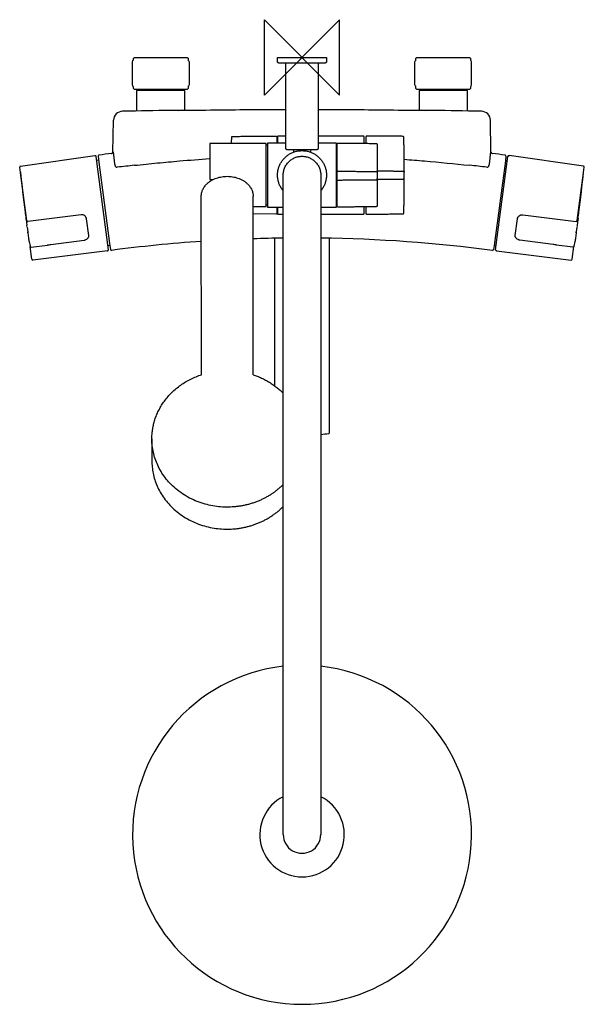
# Model space of a CAD drawing. Header units: millimetres. Extents: x -150 to 150, y -503 to 20.
import ezdxf

# ---------------------------------------------------------------- set-up
doc = ezdxf.new("R2010")
doc.units = ezdxf.units.MM
doc.header["$MEASUREMENT"] = 0
doc.layers.add('ORIGIN', color=6, linetype='Continuous')
doc.layers.add('PLANNING', color=1, linetype='Continuous')

# ---------------------------------------------------------------- blocks, each defined once
blk = doc.blocks.new('731305-0011DB_t')
at = {"layer": 'ORIGIN'}
for p, q in [((20, 20), (-20, -20)), ((-20, -20), (-20, 20)), ((-20, 20), (20, -20)), ((20, -20), (20, 20))]:
    blk.add_line(p, q, dxfattribs=at)
at = {"layer": 'PLANNING'}
for p, q in [((-89, 0), (-61, 0)), ((-61, 0), (-60.5, -0.5)), ((61, 0), (89, 0)), ((89, 0), (89.5, -0.5)), ((-90.06, -14.63), (-90.06, -2.37)), ((-89.56, -1.54), (-89.5, -1.5)), ((-89.5, -0.5), (-89, 0)), ((-89.5, -1.5), (-89.5, -0.5)), ((-60.5, -0.5), (-60.5, -1.5)), ((-60.5, -0.5), (-60.5, -0.5)), ((-60.5, -1.5), (-60.44, -1.54)), ((-59.94, -2.37), (-59.94, -14.63)), ((59.94, -14.63), (59.94, -2.37)), ((60.44, -1.54), (60.5, -1.5)), ((60.5, -0.5), (61, 0)), ((60.5, -1.5), (60.5, -0.5)), ((89.5, -0.5), (89.5, -1.5)), ((89.5, -0.5), (89.5, -0.5)), ((89.5, -1.5), (89.56, -1.54)), ((90.06, -14.63), (90.06, -2.37)), ((-89.5, -15.5), (-89.56, -15.46)), ((-89.5, -16.5), (-89.5, -15.5)), ((-60.44, -15.46), (-60.5, -15.5)), ((-60.5, -15.5), (-60.5, -16.5)), ((60.5, -15.5), (60.44, -15.46)), ((60.5, -16.5), (60.5, -15.5)), ((89.56, -15.46), (89.5, -15.5)), ((89.5, -15.5), (89.5, -16.5)), ((-89, -17), (-89.5, -16.5)), ((-61, -17), (-89, -17)), ((-87.85, -17.5), (-87.85, -28.49)), ((-62.15, -17.5), (-87.85, -17.5)), ((-62.15, -28.09), (-62.15, -17.5)), ((-60.5, -16.5), (-61, -17)), ((-60.5, -16.5), (-60.5, -16.5)), ((61, -17), (60.5, -16.5)), ((89, -17), (61, -17)), ((62.15, -17.5), (62.15, -28.09)), ((80.69, -17.5), (62.15, -17.5)), ((87.85, -28.49), (87.85, -17.5)), ((89.5, -16.5), (89, -17)), ((89.5, -16.5), (89.5, -16.5)), ((-94.45, -28.61), (-95.36, -28.63)), ((95.36, -28.63), (94.51, -28.61)), ((-100.37, -50.27), (-100.07, -33.34)), ((100.36, -50.19), (100.07, -33.34)), ((-149.45, -57.72), (-110.03, -52.17)), ((-109.83, -52.19), (-110.03, -52.22)), ((-100.36, -50.19), (-99.55, -56.58)), ((99.54, -56.67), (100.36, -50.19)), ((109.83, -52.19), (110.03, -52.22)), ((149.45, -57.72), (110.03, -52.17)), ((-102.75, -102.12), (-109.27, -52.62)), ((-108.08, -54.54), (-108.99, -54.74)), ((-108.29, -52.47), (-107.96, -55.65)), ((-107.96, -55.65), (-102.27, -98.86)), ((108.02, -55.01), (102.1, -99.95)), ((102.75, -102.12), (109.27, -52.62)), ((108.05, -54.73), (108.02, -55.01)), ((108.29, -52.47), (108.05, -54.73)), ((108.08, -54.54), (108.99, -54.74)), ((-149.49, -61.19), (-149.88, -58.28)), ((-146.14, -86.67), (-149.49, -61.23)), ((-99.25, -57.56), (-99.24, -57.59)), ((-99.24, -57.59), (-99.2, -57.66)), ((-99.2, -57.66), (-99.18, -57.7)), ((99.18, -57.7), (99.2, -57.66)), ((99.2, -57.66), (99.24, -57.59)), ((99.24, -57.59), (99.25, -57.56)), ((146.14, -86.67), (149.49, -61.23)), ((149.49, -61.19), (149.88, -58.28)), ((-48.5, -64.92), (-47.35, -64.92)), ((-117.19, -83.61), (-145.56, -87.21)), ((-13.9, -83.25), (-25.98, -83.14)), ((-25.97, -79.25), (-19.25, -79.25)), ((117.19, -83.61), (145.56, -87.21)), ((-146.53, -86.24), (-146.16, -89.08)), ((-113.22, -94.6), (-114.38, -85.79)), ((113.22, -94.6), (114.38, -85.79)), ((146.53, -86.24), (146.16, -89.08)), ((-146.01, -90.05), (-145.66, -92.68)), ((-145.61, -93.2), (-145.62, -93.17)), ((-145.61, -93.2), (-145.24, -96.01)), ((145.61, -93.2), (145.24, -96.01)), ((145.61, -93.2), (145.62, -93.17)), ((146.01, -90.05), (145.66, -92.68)), ((-144.96, -97.73), (-144.38, -100.29)), ((-133.36, -99.37), (-115.62, -97.04)), ((-102.27, -98.86), (-101.77, -102.01)), ((-14.5, -174.37), (-14.5, -96.02)), ((14.5, -96.02), (14.5, -199.51)), ((133.36, -99.37), (115.62, -97.04)), ((144.96, -97.73), (144.38, -100.29)), ((-143.44, -107.16), (-144.32, -100.48)), ((-143.8, -100.76), (-135.19, -99.63)), ((-103.37, -102.75), (-142.88, -107.6)), ((-103.38, -102.7), (-103.18, -102.68)), ((-102.1, -99.95), (-103.03, -100)), ((102.1, -99.95), (101.77, -102.01)), ((102.1, -99.95), (103.03, -100)), ((103.38, -102.7), (103.18, -102.68)), ((103.37, -102.75), (142.88, -107.6)), ((143.8, -100.76), (135.19, -99.63)), ((143.44, -107.16), (144.32, -100.48)), ((-143.78, -104.64), (-143.78, -104.64)), ((143.78, -104.64), (143.78, -104.64)), ((-79.72, -202.51), (-79.72, -214.2))]:
    blk.add_line(p, q, dxfattribs=at)
for points in [[(-53.42, -168.45), (-53.47, -73.68)], [(-26.01, -168.45), (-25.97, -73.68)]]:
    blk.add_lwpolyline(points, dxfattribs=at)
for centre, radius, start, end in [((-2.95, -4752.6), 4724.88, 90.81292, 91.10955), ((10.94, -5731.51), 5703.89, 90.747, 90.81292), ((-0.13, -4937.71), 4910.02, 89.18175, 89.25833), ((0, -4928.69), 4900.99, 88.89578, 89.18175), ((-109.76, -52.69), 0.5, 7.4889, 97.5), ((-107.8, -52.39), 0.5, 97.4869, 185.9957), ((86.85, -1533.52), 1494.37, 97.22693, 97.48691), ((-101.38, -50.17), 1.02, 340.5776, 358.9555), ((101.38, -50.17), 1.02, 181.0445, 199.4224), ((-92.62, -1578.22), 1539.44, 82.5169, 82.76927), ((107.8, -52.39), 0.5, 354.0005, 82.5169), ((109.76, -52.69), 0.5, 82.5, 172.5111), ((-97.03, -56.37), 2.53, 184.8531, 208.2433), ((99.44, -1863.66), 1816.15, 95.95411, 96.2451), ((-121.03, -2065.72), 2019.37, 83.76954, 84.03125), ((96.9, -56.33), 2.65, 332.3672, 352.7235), ((-149.38, -58.21), 0.5, 98.0137, 187.5121), ((-149.25, -60.77), 0.299, 174.3112, 186.0166), ((719.13, 30.75), 873.49, 186.01659, 187.42384), ((-97.97, -56.99), 1.4, 210.5139, 232.2136), ((97.87, -56.9), 1.53, 308.7624, 328.5102), ((-719.13, 30.75), 873.49, 352.57616, 353.98341), ((149.38, -58.21), 0.5, 352.4879, 81.9863), ((149.25, -60.77), 0.299, 353.9834, 5.6888), ((-48.52, -64.44), 0.483, 182.0269, 272.038), ((90.68, -51.13), 239.73, 187.4238, 188.2231), ((-90.68, -51.13), 239.73, 351.7769, 352.5762), ((-145.03, -86.49), 1.13, 190.7861, 195.995), ((-145.51, -86.63), 0.628, 195.995, 223.6661), ((145.51, -86.63), 0.628, 316.3339, 344.005), ((145.03, -86.49), 1.13, 344.005, 349.2139), ((-168.41, -93), 22.59, 7.5103, 9.9903), ((168.41, -93), 22.59, 170.0097, 172.4897), ((-2.23, -854.93), 758.96, 93.87, 97.49331), ((0.52, -897.65), 801.77, 90.75167, 91.89409), ((0.5, -870.99), 775.1, 82.5347, 89.2978), ((-103.25, -102.18), 0.5, 277.5121, 7.5), ((-101.27, -101.96), 0.5, 188.9953, 277.4933), ((101.27, -101.96), 0.5, 262.5347, 351.0018), ((103.25, -102.18), 0.5, 172.5, 262.4879), ((-143.48, -104.59), 0.3, 189.0093, 200.6527), ((-142.94, -107.1), 0.5, 187.5, 276.9625), ((142.94, -107.1), 0.5, 263.0375, 352.5), ((143.48, -104.59), 0.3, 339.3473, 350.9907), ((0, -70.5), 130, 274.4118, 276.3252), ((14.3, -199.51), 0.2, 276.325, 359.9999), ((0.05, -412.68), 89.98, 96.4116, 83.6495), ((0.04, -412.62), 22.44, 116.595, 63.6584), ((0, -412.5), 10, 179.9311, 179.9996), ((0, -412.5), 10, 179.9996, 0.0004), ((0, -412.5), 10, 0.0004, 0.0801)]:
    blk.add_arc(centre, radius, start, end, dxfattribs=at)
for points, weights in [([(-13, -0.2), (-13, 0), (-12.8, 0)], [1, 0.707106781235, 1]), ([(-89.46, -1.5), (-89.5, -1.5), (-89.5, -1.5)], [0.99577644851, 0.985696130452, 0.97723478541]), ([(60.54, -1.5), (60.5, -1.5), (60.5, -1.5)], [0.99577644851, 0.985696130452, 0.97723478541]), ([(-89.5, -15.5), (-89.5, -15.5), (-89.46, -15.5)], [0.977234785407, 0.985696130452, 0.995776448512]), ([(60.5, -15.5), (60.5, -15.5), (60.54, -15.5)], [0.977234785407, 0.985696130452, 0.995776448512]), ([(87.85, -17.5), (87.92, -17.5), (80.69, -17.5)], [0.976053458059, 0.836832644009, 1]), ([(-13.8, -41.8), (-13.3, -41.8), (-13.3, -42.3)], [1, 0.707106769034, 1]), ([(34.4, -41.8), (33.9, -41.8), (33.9, -42.3)], [1, 0.707106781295, 1]), ([(-48.7, -45.75), (-49, -45.75), (-49, -46.05)], [1, 0.707638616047, 1]), ([(-37.4, -45.75), (-37.36, -44.09), (-37.31, -42.44)], [1, 0.999997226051, 1]), ([(18.7, -46.04), (18.7, -45.54), (19.2, -45.54)], [1, 0.707106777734, 1]), ([(39.35, -45.67), (39.84, -45.67), (39.85, -46.16)], [1, 0.71678819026, 1]), ([(39.85, -46.16), (40.15, -62.5), (39.85, -78.84)], [1, 0.999822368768, 1]), ([(54.08, -42.41), (54.07, -41.92), (53.59, -41.92)], [1, 0.718001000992, 1]), ([(54.08, -82.59), (54.53, -62.5), (54.08, -42.41)], [1, 0.999750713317, 1]), ([(-8, -49), (-8.5, -49), (-8.5, -48.5)], [1, 0.707106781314, 1]), ([(8.5, -48.5), (8.5, -49), (8, -49)], [1, 0.707106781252, 1]), ([(39.35, -60.59), (39.93, -60.59), (40, -61.17)], [1, 0.746127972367, 1]), ([(53.73, -60.37), (54.25, -60.37), (54.3, -60.89)], [1, 0.745997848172, 1]), ([(39.35, -64.97), (39.98, -64.97), (40, -64.34)], [1, 0.717734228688, 1]), ([(53.59, -64.63), (54.3, -64.63), (54.3, -63.92)], [1, 0.710558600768, 1]), ([(-19.25, -79.25), (-19, -79.25), (-19, -79)], [1, 0.707191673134, 1]), ([(-13.3, -82.7), (-13.3, -83.2), (-13.8, -83.2)], [1, 0.707114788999, 1]), ([(19.2, -79.46), (18.7, -79.46), (18.7, -78.96)], [1, 0.707106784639, 1]), ([(33.9, -82.7), (33.9, -83.2), (34.4, -83.2)], [1, 0.707106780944, 1]), ([(39.85, -78.84), (39.84, -79.33), (39.35, -79.33)], [1, 0.716788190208, 1]), ([(53.59, -83.08), (54.07, -83.08), (54.08, -82.59)], [1, 0.71800100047, 1]), ([(-145.66, -92.68), (-145.59, -93.18), (-145.61, -93.2)], [1, 0.865888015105, 1]), ([(145.66, -92.68), (145.59, -93.18), (145.61, -93.2)], [1, 0.865888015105, 1]), ([(-26.01, -168.45), (-16.66, -171.54), (-10, -178.25)], [0.895380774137, 0.848631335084, 0.854132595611])]:
    blk.add_rational_spline(points, weights, degree=2, dxfattribs=at)
for points, degree in [([(-12.8, 0), (0, 0), (12.8, 0)], 2), ([(-90.06, -2.37), (-89.86, -1.83), (-89.65, -1.5), (-89.44, -1.5)], 3), ([(-60.54, -1.5), (-60.34, -1.52), (-60.13, -1.84), (-59.94, -2.37)], 3), ([(-13, -2.5), (-13, -1.35), (-13, -0.2)], 2), ([(-12.5, -3), (-12.75, -2.75), (-13, -2.5)], 2), ([(12.5, -3), (0, -3), (-12.5, -3)], 2), ([(-8.5, -48.5), (-8.5, -25.75), (-8.5, -3)], 2), ([(8.5, -3), (8.5, -25.75), (8.5, -48.5)], 2), ([(13, -2.5), (12.75, -2.75), (12.5, -3)], 2), ([(13, -0.2), (13, -1.35), (13, -2.5)], 2), ([(59.94, -2.37), (60.14, -1.83), (60.35, -1.5), (60.56, -1.5)], 3), ([(90.06, -2.37), (89.87, -1.84), (89.66, -1.52), (89.46, -1.5)], 3), ([(-89.44, -15.5), (-89.65, -15.5), (-89.86, -15.17), (-90.06, -14.63)], 3), ([(-59.94, -14.63), (-60.13, -15.16), (-60.34, -15.48), (-60.54, -15.5)], 3), ([(60.56, -15.5), (60.35, -15.5), (60.14, -15.17), (59.94, -14.63)], 3), ([(89.46, -15.5), (89.66, -15.48), (89.87, -15.16), (90.06, -14.63)], 3), ([(-36.82, -41.95), (-25.36, -41.85), (-13.9, -41.75)], 2), ([(-13.9, -41.75), (-13.9, -41.77), (-13.9, -41.8)], 2), ([(-13.9, -41.8), (-13.85, -41.8), (-13.8, -41.8)], 2), ([(-12.7, -41.75), (-12.85, -41.9), (-13, -42.05)], 2), ([(-8.5, -41.75), (-10.6, -41.75), (-12.7, -41.75)], 2), ([(32.7, -41.75), (20.6, -41.75), (8.5, -41.75)], 2), ([(33, -42.05), (32.85, -41.9), (32.7, -41.75)], 2), ([(34.5, -41.8), (34.45, -41.8), (34.4, -41.8)], 2), ([(53.59, -41.92), (44.04, -41.83), (34.5, -41.75)], 2), ([(34.5, -41.75), (34.5, -41.77), (34.5, -41.8)], 2), ([(-49, -46.05), (-49, -55.25), (-49, -64.46)], 2), ([(-19.25, -45.75), (-33.97, -45.75), (-48.7, -45.75)], 2), ([(-19, -79), (-19, -62.5), (-19, -46)], 2), ([(-19, -46.5), (-18.65, -46.5), (-18.3, -46.5)], 2), ([(-18.3, -45.5), (-18.3, -62.5), (-18.3, -79.5)], 2), ([(-8.5, -45.5), (-13.4, -45.5), (-18.3, -45.5)], 2), ([(-13.3, -42.3), (-13.3, -43.9), (-13.3, -45.5)], 2), ([(-13, -42.05), (-13, -43.77), (-13, -45.5)], 2), ([(18.3, -45.5), (13.4, -45.5), (8.5, -45.5)], 2), ([(18.3, -79.5), (18.3, -62.5), (18.3, -45.5)], 2), ([(18.3, -46.5), (18.5, -46.5), (18.7, -46.5)], 2), ([(18.7, -78.96), (18.7, -62.5), (18.7, -46.04)], 2), ([(19.2, -45.54), (19.25, -45.54), (19.3, -45.54)], 2), ([(19.3, -45.54), (19.3, -45.52), (19.3, -45.49)], 2), ([(19.3, -45.49), (29.33, -45.58), (39.35, -45.67)], 2), ([(33, -45.61), (33, -43.83), (33, -42.05)], 2), ([(33.9, -42.3), (33.9, -43.96), (33.9, -45.62)], 2), ([(8, -49), (0, -49), (-8, -49)], 2), ([(-4.5, -49), (-4.5, -49.65), (-4.5, -50.3)], 2), ([(4.5, -49), (4.5, -49.65), (4.5, -50.3)], 2), ([(-10, -412.5), (-10, -237.5), (-10, -62.5)], 2), ([(10, -62.5), (10, -237.5), (10, -412.5)], 2), ([(18.7, -60.41), (29.03, -60.5), (39.35, -60.59)], 2), ([(40, -60.25), (46.86, -60.31), (53.73, -60.37)], 2), ([(18.7, -65.12), (29.03, -65.05), (39.35, -64.97)], 2), ([(40, -64.75), (46.79, -64.69), (53.59, -64.63)], 2), ([(-18.3, -78.5), (-18.65, -78.5), (-19, -78.5)], 2), ([(-18.3, -79.5), (-14.15, -79.5), (-10, -79.5)], 2), ([(-13.8, -83.2), (-13.85, -83.2), (-13.9, -83.2)], 2), ([(-13.9, -83.2), (-13.9, -83.22), (-13.9, -83.25)], 2), ([(-13.3, -79.5), (-13.3, -81.1), (-13.3, -82.7)], 2), ([(-13, -79.5), (-13, -81.22), (-13, -82.95)], 2), ([(-13, -82.95), (-12.85, -83.1), (-12.7, -83.25)], 2), ([(-12.7, -83.25), (-11.35, -83.25), (-10, -83.25)], 2), ([(10, -79.5), (14.15, -79.5), (18.3, -79.5)], 2), ([(10, -83.25), (21.35, -83.25), (32.7, -83.25)], 2), ([(18.3, -78.5), (18.5, -78.5), (18.7, -78.5)], 2), ([(19.3, -79.46), (19.25, -79.46), (19.2, -79.46)], 2), ([(39.35, -79.33), (29.33, -79.42), (19.3, -79.51)], 2), ([(19.3, -79.51), (19.3, -79.48), (19.3, -79.46)], 2), ([(32.7, -83.25), (32.85, -83.1), (33, -82.95)], 2), ([(33, -82.95), (33, -81.17), (33, -79.39)], 2), ([(33.9, -79.38), (33.9, -81.04), (33.9, -82.7)], 2), ([(34.4, -83.2), (34.45, -83.2), (34.5, -83.2)], 2), ([(34.5, -83.25), (44.04, -83.17), (53.59, -83.08)], 2), ([(34.5, -83.2), (34.5, -83.22), (34.5, -83.25)], 2)]:
    blk.add_open_spline(points, degree=degree, dxfattribs=at)
for points, weights, knots in [([(12.8, 0), (12.88, 0), (12.94, -0.06), (13, -0.12), (13, -0.2)], [1, 0.923854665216, 1, 0.923854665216, 1], [185.4527179, 185.4527179, 185.4527179, 185.6097975, 185.6097975, 185.7668771, 185.7668771, 185.7668771]), ([(-19, -46), (-19, -45.9), (-19.07, -45.82), (-19.15, -45.75), (-19.25, -45.75)], [1, 0.923856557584, 1, 0.923856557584, 1], [33.3924213, 33.3924213, 33.3924213, 33.5887645, 33.5887645, 33.7851077, 33.7851077, 33.7851077]), ([(-10, -70.81), (-15.28, -64.45), (-11.77, -56.98), (-8.26, -49.5), (0, -49.5), (8.26, -49.5), (11.77, -56.98), (15.28, -64.45), (10, -70.81)], [1, 0.844058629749, 1, 0.844058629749, 1, 0.844058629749, 1, 0.844058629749, 1], [0, 0, 0, 14.715716, 14.715716, 29.431431, 29.431431, 44.147147, 44.147147, 58.862862, 58.862862, 58.862862]), ([(-10, -62.5), (-10, -52.5), (0, -52.5), (10, -52.5), (10, -62.5)], [1, 0.707106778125, 1, 0.707106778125, 1], [0, 0, 0, 15.707963, 15.707963, 31.415927, 31.415927, 31.415927]), ([(-53.47, -73.68), (-53.47, -63.15), (-39.72, -63.15), (-25.97, -63.15), (-25.97, -73.68)], [1, 0.707106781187, 1, 0.707106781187, 1], [3.141593, 3.141593, 3.141593, 4.712389, 4.712389, 6.283185, 6.283185, 6.283185]), ([(-10, -226.78), (-21.92, -238.76), (-39.72, -238.76), (-79.72, -238.76), (-79.72, -202.51), (-79.72, -177.14), (-53.42, -168.45)], [0.854132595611, 0.844343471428, 1, 0.707106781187, 1, 0.775287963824, 0.895380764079], [7.01919, 7.01919, 7.01919, 7.853982, 7.853982, 9.424778, 9.424778, 10.629916, 10.629916, 10.629916]), ([(-79.72, -214.2), (-79.72, -250.45), (-39.72, -250.45), (-21.92, -250.45), (-10, -238.46)], [1, 0.707106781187, 1, 0.844352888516, 0.854131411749], [-3.141593, -3.141593, -3.141593, -1.570796, -1.570796, -0.736056, -0.736056, -0.736056])]:
    blk.add_rational_spline(points, weights, degree=2, knots=knots, dxfattribs=at)
for points, degree, knots in [([(-95.36, -28.63), (-96.6, -28.65), (-97.8, -29.17), (-99.53, -30.9), (-100.05, -32.11), (-100.07, -33.34)], 3, [31.9365434, 31.9365434, 31.9365434, 31.9365434, 32.4365434, 32.4365434, 32.9365434, 32.9365434, 32.9365434, 32.9365434]), ([(-65.62, -28.14), (-59.16, -28.05), (-46.85, -27.89), (-29.42, -27.71), (-16.84, -27.62), (-10.11, -27.59), (-8.5, -27.59)], 3, [0, 0, 0, 0, 19.369345, 36.944516, 52.283398, 57.119064, 57.119064, 57.119064, 57.119064]), ([(8.5, -27.59), (10.11, -27.59), (16.84, -27.62), (29.42, -27.71), (46.85, -27.89), (59.16, -28.05), (65.62, -28.14)], 3, [74.119098, 74.119098, 74.119098, 74.119098, 78.954728, 94.29361, 111.868781, 131.237529, 131.237529, 131.237529, 131.237529]), ([(100.07, -33.34), (100.05, -32.11), (99.53, -30.9), (97.8, -29.17), (96.6, -28.65), (95.36, -28.63)], 3, [16.851354, 16.851354, 16.851354, 16.851354, 17.351354, 17.351354, 17.851354, 17.851354, 17.851354, 17.851354]), ([(-37.31, -42.44), (-37.31, -42.35), (-37.31, -42.27), (-37.27, -42.09), (-37.16, -41.99), (-36.98, -41.95), (-36.9, -41.95), (-36.82, -41.95)], 5, [3.315494, 3.315494, 3.315494, 3.315494, 3.315494, 3.315494, 3.815494, 3.815494, 4.315494, 4.315494, 4.315494, 4.315494, 4.315494, 4.315494]), ([(-101.14, -51.03), (-101.1, -51.02), (-101.02, -51.01), (-100.87, -50.96), (-100.7, -50.86), (-100.55, -50.73), (-100.47, -50.61), (-100.43, -50.54), (-100.42, -50.51)], 3, [7.5530881, 7.5530881, 7.5530881, 7.5530881, 7.6712998, 7.7887875, 8.0239074, 8.2582686, 8.3728789, 8.4756208, 8.4756208, 8.4756208, 8.4756208]), ([(100.42, -50.51), (100.43, -50.54), (100.47, -50.61), (100.55, -50.73), (100.76, -50.92), (100.98, -51.01), (101.14, -51.03)], 3, [99.8543644, 99.8543644, 99.8543644, 99.8543644, 99.9571059, 100.0717163, 100.3060774, 100.7768967, 100.7768967, 100.7768967, 100.7768967]), ([(-88.95, -57.3), (-84.87, -56.87), (-76.92, -56.07), (-63.61, -54.84), (-54.36, -54.1), (-49, -53.72)], 3, [25.965339, 25.965339, 25.965339, 25.965339, 38.263373, 49.94647, 66.078578, 66.078578, 66.078578, 66.078578]), ([(54.27, -54.11), (57.87, -54.39), (69.44, -55.34), (81, -56.47), (88.95, -57.3)], 3, [47.478089, 47.478089, 47.478089, 47.478089, 58.329803, 82.310933, 82.310933, 82.310933, 82.310933]), ([(-98.83, -58.09), (-98.8, -58.12), (-98.75, -58.15), (-98.63, -58.22), (-98.49, -58.28), (-98.3, -58.3), (-98.18, -58.29), (-98.12, -58.28)], 3, [15.9884086, 15.9884086, 15.9884086, 15.9884086, 16.0935728, 16.1911523, 16.3768567, 16.5617677, 16.7414216, 16.7414216, 16.7414216, 16.7414216]), ([(98.12, -58.28), (98.15, -58.28), (98.21, -58.29), (98.33, -58.3), (98.55, -58.27), (98.73, -58.18), (98.83, -58.09)], 3, [91.5348509, 91.5348509, 91.5348509, 91.5348509, 91.61741, 91.7145048, 91.8994158, 92.2878637, 92.2878637, 92.2878637, 92.2878637]), ([(-114.38, -85.79), (-114.42, -85.46), (-114.65, -84.83), (-115.31, -84.07), (-116.06, -83.69), (-116.71, -83.58), (-117.03, -83.58), (-117.19, -83.61)], 3, [49.080223, 49.080223, 49.080223, 49.080223, 50.061922, 51.058491, 52.047147, 52.533822, 53.019125, 53.019125, 53.019125, 53.019125]), ([(114.38, -85.79), (114.42, -85.46), (114.65, -84.83), (115.31, -84.07), (116.06, -83.69), (116.71, -83.58), (117.03, -83.58), (117.19, -83.61)], 3, [49.080223, 49.080223, 49.080223, 49.080223, 50.061922, 51.058491, 52.047147, 52.533822, 53.019125, 53.019125, 53.019125, 53.019125]), ([(-146.38, -85.11), (-146.41, -85.13), (-146.46, -85.17), (-146.55, -85.29), (-146.59, -85.42), (-146.6, -85.58), (-146.59, -85.73), (-146.57, -85.96), (-146.54, -86.14), (-146.53, -86.24)], 3, [0, 0, 0, 0, 0.106228, 0.212877, 0.427411, 0.527461, 0.668842, 0.898297, 1.206766, 1.206766, 1.206766, 1.206766]), ([(-145.96, -87.06), (-145.95, -87.07), (-145.92, -87.1), (-145.86, -87.15), (-145.75, -87.21), (-145.64, -87.22), (-145.57, -87.21)], 3, [0.4056241, 0.4056241, 0.4056241, 0.4056241, 0.4627577, 0.5191678, 0.6289263, 0.8410898, 0.8410898, 0.8410898, 0.8410898]), ([(145.96, -87.06), (145.95, -87.07), (145.92, -87.1), (145.86, -87.15), (145.75, -87.21), (145.64, -87.22), (145.57, -87.21)], 3, [0.4056241, 0.4056241, 0.4056241, 0.4056241, 0.4627577, 0.5191678, 0.6289263, 0.8410898, 0.8410898, 0.8410898, 0.8410898]), ([(146.38, -85.11), (146.41, -85.13), (146.46, -85.17), (146.55, -85.29), (146.59, -85.42), (146.6, -85.58), (146.59, -85.73), (146.57, -85.96), (146.54, -86.14), (146.53, -86.24)], 3, [0, 0, 0, 0, 0.106228, 0.212877, 0.427411, 0.527461, 0.668842, 0.898297, 1.206766, 1.206766, 1.206766, 1.206766]), ([(-145.62, -93.17), (-145.62, -93.16), (-145.62, -93.12), (-145.64, -93.05), (-145.64, -92.96), (-145.65, -92.85), (-145.66, -92.75), (-145.66, -92.68), (-145.66, -92.66)], 3, [8.7842341, 8.7842341, 8.7842341, 8.7842341, 8.8004753, 8.8996634, 8.987988, 9.0773563, 9.2384246, 9.2877605, 9.2877605, 9.2877605, 9.2877605]), ([(145.62, -93.17), (145.62, -93.16), (145.62, -93.12), (145.64, -93.05), (145.64, -92.96), (145.65, -92.85), (145.66, -92.75), (145.66, -92.68), (145.66, -92.66)], 3, [8.7842341, 8.7842341, 8.7842341, 8.7842341, 8.8004753, 8.8996634, 8.987988, 9.0773563, 9.2384246, 9.2877605, 9.2877605, 9.2877605, 9.2877605]), ([(-145.24, -96.01), (-145.23, -96.09), (-145.21, -96.25), (-145.17, -96.57), (-145.1, -96.96), (-145.03, -97.37), (-144.98, -97.62), (-144.96, -97.73)], 3, [2.835209, 2.835209, 2.835209, 2.835209, 3.071844, 3.312876, 3.811331, 4.254466, 4.576044, 4.576044, 4.576044, 4.576044]), ([(-115.62, -97.04), (-115.46, -97.02), (-115.15, -96.95), (-114.56, -96.71), (-114.17, -96.41), (-113.96, -96.17), (-113.96, -96.16)], 3, [36.456722, 36.456722, 36.456722, 36.456722, 36.94177, 37.421, 38.346822, 38.386461, 38.386461, 38.386461, 38.386461]), ([(-113.96, -96.16), (-113.89, -96.11), (-113.77, -96), (-113.55, -95.77), (-113.34, -95.46), (-113.21, -95.03), (-113.2, -94.74), (-113.22, -94.6)], 3, [38.386461, 38.386461, 38.386461, 38.386461, 38.636825, 38.876014, 39.324016, 39.760375, 40.192495, 40.192495, 40.192495, 40.192495]), ([(113.96, -96.16), (113.89, -96.11), (113.77, -96), (113.55, -95.77), (113.34, -95.46), (113.21, -95.03), (113.2, -94.74), (113.22, -94.6)], 3, [38.386461, 38.386461, 38.386461, 38.386461, 38.636825, 38.876014, 39.324016, 39.760375, 40.192495, 40.192495, 40.192495, 40.192495]), ([(115.62, -97.04), (115.46, -97.02), (115.15, -96.95), (114.56, -96.71), (114.17, -96.41), (113.96, -96.17), (113.96, -96.16)], 3, [36.456722, 36.456722, 36.456722, 36.456722, 36.94177, 37.421, 38.346822, 38.386461, 38.386461, 38.386461, 38.386461]), ([(145.24, -96.01), (145.23, -96.09), (145.21, -96.25), (145.17, -96.57), (145.1, -96.96), (145.03, -97.37), (144.98, -97.62), (144.96, -97.73)], 3, [2.835209, 2.835209, 2.835209, 2.835209, 3.071844, 3.312876, 3.811331, 4.254466, 4.576044, 4.576044, 4.576044, 4.576044]), ([(-144.38, -100.29), (-144.37, -100.33), (-144.35, -100.41), (-144.3, -100.53), (-144.19, -100.66), (-144.01, -100.76), (-143.87, -100.77), (-143.8, -100.76)], 3, [7.2076537, 7.2076537, 7.2076537, 7.2076537, 7.3308227, 7.4283803, 7.6270448, 7.8304479, 8.0331419, 8.0331419, 8.0331419, 8.0331419]), ([(-135.19, -99.63), (-135.03, -99.61), (-134.56, -99.54), (-133.95, -99.45), (-133.49, -99.39), (-133.36, -99.37)], 3, [16.722569, 16.722569, 16.722569, 16.722569, 17.183492, 18.170779, 18.563564, 18.563564, 18.563564, 18.563564]), ([(135.19, -99.63), (135.03, -99.61), (134.56, -99.54), (133.95, -99.45), (133.49, -99.39), (133.36, -99.37)], 3, [16.722569, 16.722569, 16.722569, 16.722569, 17.183492, 18.170779, 18.563564, 18.563564, 18.563564, 18.563564]), ([(144.38, -100.29), (144.37, -100.33), (144.35, -100.41), (144.3, -100.53), (144.19, -100.66), (144.01, -100.76), (143.87, -100.77), (143.8, -100.76)], 3, [7.2076537, 7.2076537, 7.2076537, 7.2076537, 7.3308227, 7.4283803, 7.6270448, 7.8304479, 8.0331419, 8.0331419, 8.0331419, 8.0331419])]:
    blk.add_open_spline(points, degree=degree, knots=knots, dxfattribs=at)

msp = doc.modelspace()

# ---------------------------------------------------------------- block references
msp.add_blockref('731305-0011DB_t', (0, 0))

doc.saveas('drawing.dxf')
